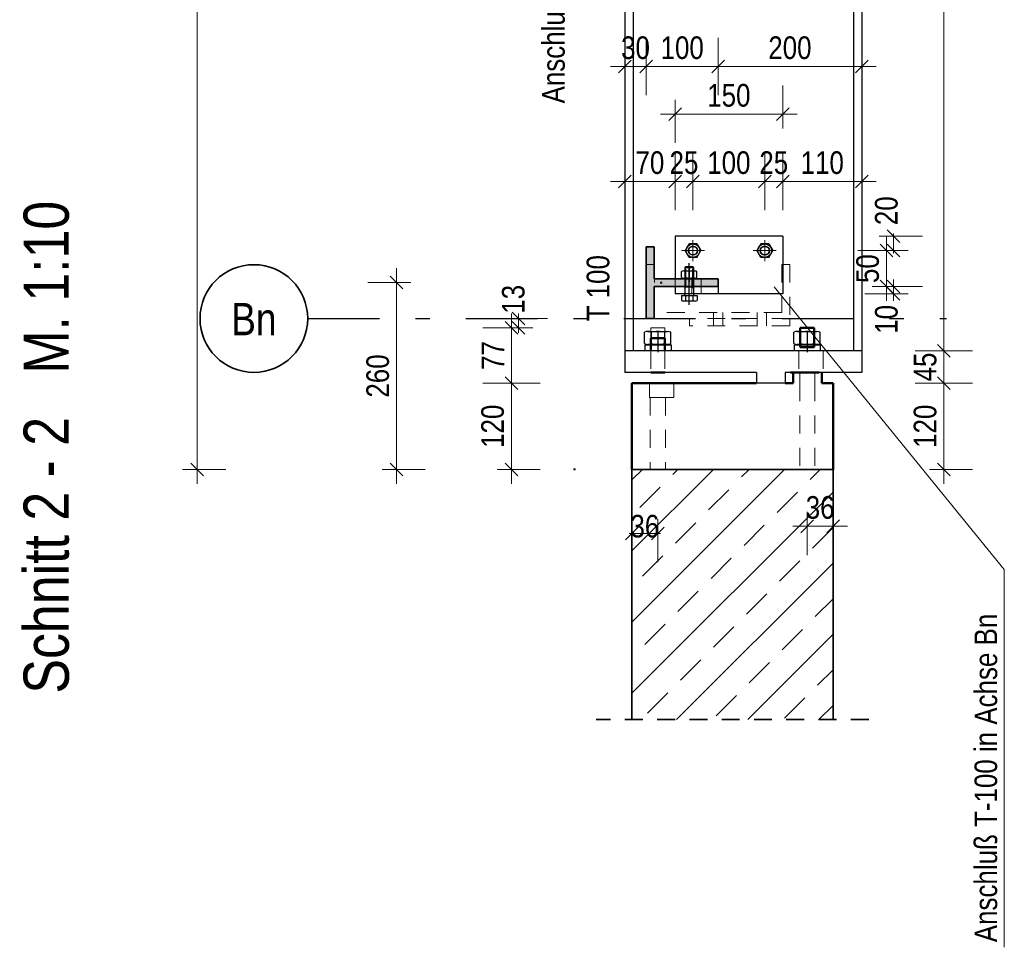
# Model space of a CAD drawing. Header units: millimetres. Extents: x 0 to 91, y -53.4 to 42.
# Tile 86 of 180: x 74.7 to 81.6, y -27 to -20.5. Entities that reach past the tile are written whole.
import ezdxf
from ezdxf.enums import TextEntityAlignment as Align

# ---------------------------------------------------------------- set-up
doc = ezdxf.new("R2010")
doc.units = ezdxf.units.MM
for name, pattern in [('DASHDOT', [1, 0.5, -0.25, 0, -0.25]), ('DASHDOTX2', [2, 1, -0.5, 0, -0.5]), ('HIDDEN', [0.375, 0.25, -0.125])]:
    doc.linetypes.add(name, pattern=pattern)
doc.styles.add('Arial Narrow', font='ARIALN.TTF')
doc.dimstyles.new('Arch_Strakon_dimstyle', dxfattribs={"dimtxt": 1, "dimasz": 1, "dimexe": 1.25, "dimexo": 0.0625, "dimgap": 1, "dimtad": 0, "dimdec": 5, "dimzin": 12, "dimdsep": 46, "dimtxsty": 'Arial Narrow', "dimblk": 'Arrowhead_Tick', "dimsah": 1, "dimcen": 0, "dimse1": 1, "dimse2": 1, "dimclrd": 6, "dimclrt": 2, "dimazin": 0, "dimtfac": 1, "dimtdec": 4, "dimtmove": 0, "dimatfit": 3, "dimldrblk": 'NONE', "dimfxl": 1, "dimtvp": 1, "dimtolj": 1, "dimtzin": 0, "dimlwd": 13, "dimarcsym": 2})

# ---------------------------------------------------------------- blocks, each defined once
blk = doc.blocks.new('Arrowhead_Tick')
at = {"color": 0, "linetype": 'Continuous', "lineweight": -2}
for p, q in [((0, 20), (0, -10)), ((-1, 0), (0, 0)), ((10, 0), (0, 0))]:
    blk.add_line(p, q, dxfattribs=at)
at = {"color": 2, "linetype": 'Continuous', "lineweight": 35}
blk.add_line((4.42, 4.42), (-4.42, -4.42), dxfattribs=at)
blk = doc.blocks.new('*D496')
at = {"color": 6, "linetype": 'Continuous', "lineweight": 13}
blk.add_line((78.1604, -23.0249), (78.1604, -22.6599), dxfattribs=at)
at = {"layer": 'Defpoints', "color": 0}
for p in [(78.1604, -22.6499), (79.1309, -22.6499), (78.9992, -23.0349)]:
    blk.add_point(p, dxfattribs=at)
at = {"color": 6, "lineweight": 13, "xscale": 0.01, "yscale": 0.01, "zscale": 0.01}
for p, rotation in [((78.1604, -22.6499), 90), ((78.1604, -23.0349), 270)]:
    blk.add_blockref('Arrowhead_Tick', p, dxfattribs=dict(at, rotation=rotation))
at = {"color": 2, "lineweight": 35, "insert": (78.0316, -22.8424), "char_height": 0.1575, "attachment_point": 5, "rotation": 90, "style": 'Arial Narrow'}
blk.add_mtext('\\A1;77', dxfattribs=at)
blk = doc.blocks.new('_None')
blk = doc.blocks.new('*D497')
at = {"color": 6, "linetype": 'Continuous', "lineweight": 13}
blk.add_line((78.1604, -23.6249), (78.1604, -23.0449), dxfattribs=at)
at = {"layer": 'Defpoints', "color": 0}
for p in [(78.1604, -23.0349), (78.9992, -23.0349), (78.9992, -23.6349)]:
    blk.add_point(p, dxfattribs=at)
at = {"color": 6, "lineweight": 13, "xscale": 0.01, "yscale": 0.01, "zscale": 0.01}
for p, rotation in [((78.1604, -23.0349), 90), ((78.1604, -23.6349), 270)]:
    blk.add_blockref('Arrowhead_Tick', p, dxfattribs=dict(at, rotation=rotation))
at = {"color": 2, "lineweight": 35, "insert": (78.03, -23.3349), "char_height": 0.1575, "attachment_point": 5, "rotation": 90, "style": 'Arial Narrow'}
blk.add_mtext('\\A1;120', dxfattribs=at)
blk = doc.blocks.new('*D498')
at = {"color": 6, "linetype": 'Continuous', "lineweight": 13}
blk.add_line((77.3604, -23.6249), (77.3604, -22.3449), dxfattribs=at)
at = {"layer": 'Defpoints', "color": 0}
for p in [(77.3604, -22.3349), (79.2027, -22.3349), (78.9992, -23.6349)]:
    blk.add_point(p, dxfattribs=at)
at = {"color": 6, "lineweight": 13, "xscale": 0.01, "yscale": 0.01, "zscale": 0.01}
for p, rotation in [((77.3604, -22.3349), 90), ((77.3604, -23.6349), 270)]:
    blk.add_blockref('Arrowhead_Tick', p, dxfattribs=dict(at, rotation=rotation))
at = {"color": 2, "lineweight": 35, "insert": (77.23, -22.9849), "char_height": 0.1575, "attachment_point": 5, "rotation": 90, "style": 'Arial Narrow'}
blk.add_mtext('\\A1;260', dxfattribs=at)
blk = doc.blocks.new('*D499')
at = {"color": 6, "linetype": 'Continuous', "lineweight": 13}
for p, q in [((78.2104, -22.5749), (78.2104, -22.5649)), ((78.2104, -22.6499), (78.2104, -22.5849)), ((78.2104, -22.6599), (78.2104, -22.6699))]:
    blk.add_line(p, q, dxfattribs=at)
at = {"layer": 'Defpoints', "color": 0}
for p in [(78.2104, -22.5849), (79.0992, -22.5849), (79.1309, -22.6499)]:
    blk.add_point(p, dxfattribs=at)
at = {"color": 6, "lineweight": 13, "xscale": 0.01, "yscale": 0.01, "zscale": 0.01}
for p, rotation in [((78.2104, -22.6499), 90), ((78.2104, -22.5849), 270)]:
    blk.add_blockref('Arrowhead_Tick', p, dxfattribs=dict(at, rotation=rotation))
at = {"color": 2, "lineweight": 35, "insert": (78.1738, -22.4508), "char_height": 0.1575, "attachment_point": 5, "rotation": 90, "style": 'Arial Narrow'}
blk.add_mtext('\\A1;13', dxfattribs=at)
blk = doc.blocks.new('*D508')
at = {"color": 6, "linetype": 'Continuous', "lineweight": 13}
blk.add_line((80.23, -24.0313), (80.3892, -24.0313), dxfattribs=at)
at = {"layer": 'Defpoints', "color": 0}
for p in [(80.22, -22.6499), (80.3992, -23.0349), (80.3992, -24.0313)]:
    blk.add_point(p, dxfattribs=at)
at = {"color": 6, "lineweight": 13, "xscale": 0.01, "yscale": 0.01, "zscale": 0.01}
for p, rotation in [((80.3992, -24.0313), 359.9999999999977), ((80.22, -24.0313), 179.9999999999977)]:
    blk.add_blockref('Arrowhead_Tick', p, dxfattribs=dict(at, rotation=rotation))
at = {"color": 2, "lineweight": 35, "insert": (80.3096, -23.9009), "char_height": 0.1575, "attachment_point": 5, "style": 'Arial Narrow'}
blk.add_mtext('\\A1;36', dxfattribs=at)
blk = doc.blocks.new('*D509')
at = {"color": 6, "linetype": 'Continuous', "lineweight": 13}
for p, q in [((78.9892, -24.0813), (78.9792, -24.0813)), ((78.9992, -24.0813), (79.1787, -24.0813)), ((79.1887, -24.0813), (79.1987, -24.0813))]:
    blk.add_line(p, q, dxfattribs=at)
at = {"layer": 'Defpoints', "color": 0}
for p in [(79.1787, -22.6795), (78.9992, -23.0349), (79.1787, -24.0813)]:
    blk.add_point(p, dxfattribs=at)
at = {"color": 6, "lineweight": 13, "xscale": 0.01, "yscale": 0.01, "zscale": 0.01}
for p, rotation in [((78.9992, -24.0813), 2.267991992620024e-12), ((79.1787, -24.0813), 180.0000000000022)]:
    blk.add_blockref('Arrowhead_Tick', p, dxfattribs=dict(at, rotation=rotation))
at = {"color": 2, "lineweight": 35, "insert": (79.089, -24.0313), "char_height": 0.1575, "attachment_point": 5, "style": 'Arial Narrow'}
blk.add_mtext('\\A1;36', dxfattribs=at)
blk = doc.blocks.new('*D510')
at = {"color": 6, "linetype": 'Continuous', "lineweight": 13}
blk.add_line((78.9592, -21.6313), (79.2892, -21.6313), dxfattribs=at)
at = {"layer": 'Defpoints', "color": 0}
for p in [(79.2992, -21.6313), (79.2992, -22.0124), (78.9492, -22.8099)]:
    blk.add_point(p, dxfattribs=at)
at = {"color": 6, "lineweight": 13, "xscale": 0.01, "yscale": 0.01, "zscale": 0.01}
blk.add_blockref('Arrowhead_Tick', (79.2992, -21.6313), dxfattribs=at)
at = {"color": 6, "lineweight": 13, "xscale": 0.01, "yscale": 0.01, "zscale": 0.01, "rotation": 180.0000000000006}
blk.add_blockref('Arrowhead_Tick', (78.9492, -21.6313), dxfattribs=at)
at = {"color": 2, "lineweight": 35, "insert": (79.1242, -21.5009), "char_height": 0.1575, "attachment_point": 5, "style": 'Arial Narrow'}
blk.add_mtext('\\A1;70', dxfattribs=at)
blk = doc.blocks.new('*D511')
at = {"color": 6, "linetype": 'Continuous', "lineweight": 13}
blk.add_line((79.3092, -21.6313), (79.4142, -21.6313), dxfattribs=at)
at = {"layer": 'Defpoints', "color": 0}
for p in [(79.4242, -21.6313), (79.2992, -22.0124), (79.4242, -22.1124)]:
    blk.add_point(p, dxfattribs=at)
at = {"color": 6, "lineweight": 13, "xscale": 0.01, "yscale": 0.01, "zscale": 0.01}
for p, rotation in [((79.4242, -21.6313), 3.256887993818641e-12), ((79.2992, -21.6313), 180.0000000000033)]:
    blk.add_blockref('Arrowhead_Tick', p, dxfattribs=dict(at, rotation=rotation))
at = {"color": 2, "lineweight": 35, "insert": (79.3617, -21.5009), "char_height": 0.1575, "attachment_point": 5, "style": 'Arial Narrow'}
blk.add_mtext('\\A1;25', dxfattribs=at)
blk = doc.blocks.new('*D512')
at = {"color": 6, "linetype": 'Continuous', "lineweight": 13}
blk.add_line((79.4342, -21.6313), (79.9142, -21.6313), dxfattribs=at)
at = {"layer": 'Defpoints', "color": 0}
for p in [(79.9242, -21.6313), (79.4242, -22.1124), (79.9242, -22.1124)]:
    blk.add_point(p, dxfattribs=at)
at = {"color": 6, "lineweight": 13, "xscale": 0.01, "yscale": 0.01, "zscale": 0.01}
blk.add_blockref('Arrowhead_Tick', (79.9242, -21.6313), dxfattribs=at)
at = {"color": 6, "lineweight": 13, "xscale": 0.01, "yscale": 0.01, "zscale": 0.01, "rotation": 180}
blk.add_blockref('Arrowhead_Tick', (79.4242, -21.6313), dxfattribs=at)
at = {"color": 2, "lineweight": 35, "insert": (79.6742, -21.5009), "char_height": 0.1575, "attachment_point": 5, "style": 'Arial Narrow'}
blk.add_mtext('\\A1;100', dxfattribs=at)
blk = doc.blocks.new('*D513')
at = {"color": 6, "linetype": 'Continuous', "lineweight": 13}
blk.add_line((79.9342, -21.6313), (80.0392, -21.6313), dxfattribs=at)
at = {"layer": 'Defpoints', "color": 0}
for p in [(80.0492, -21.6313), (80.0492, -22.0124), (79.9242, -22.1124)]:
    blk.add_point(p, dxfattribs=at)
at = {"color": 6, "lineweight": 13, "xscale": 0.01, "yscale": 0.01, "zscale": 0.01}
for p, rotation in [((80.0492, -21.6313), 359.9999999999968), ((79.9242, -21.6313), 179.9999999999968)]:
    blk.add_blockref('Arrowhead_Tick', p, dxfattribs=dict(at, rotation=rotation))
at = {"color": 2, "lineweight": 35, "insert": (79.9867, -21.5009), "char_height": 0.1575, "attachment_point": 5, "style": 'Arial Narrow'}
blk.add_mtext('\\A1;25', dxfattribs=at)
blk = doc.blocks.new('*D514')
at = {"color": 6, "linetype": 'Continuous', "lineweight": 13}
blk.add_line((80.0592, -21.6313), (80.5892, -21.6313), dxfattribs=at)
at = {"layer": 'Defpoints', "color": 0}
for p in [(80.5992, -21.6313), (80.0492, -22.0124), (80.5992, -22.8099)]:
    blk.add_point(p, dxfattribs=at)
at = {"color": 6, "lineweight": 13, "xscale": 0.01, "yscale": 0.01, "zscale": 0.01}
blk.add_blockref('Arrowhead_Tick', (80.5992, -21.6313), dxfattribs=at)
at = {"color": 6, "lineweight": 13, "xscale": 0.01, "yscale": 0.01, "zscale": 0.01, "rotation": 180}
blk.add_blockref('Arrowhead_Tick', (80.0492, -21.6313), dxfattribs=at)
at = {"color": 2, "lineweight": 35, "insert": (80.3242, -21.5009), "char_height": 0.1575, "attachment_point": 5, "style": 'Arial Narrow'}
blk.add_mtext('\\A1;110', dxfattribs=at)
blk = doc.blocks.new('*D515')
at = {"color": 6, "linetype": 'Continuous', "lineweight": 13}
blk.add_line((78.9592, -20.8313), (79.0892, -20.8313), dxfattribs=at)
at = {"layer": 'Defpoints', "color": 0}
for p in [(79.0992, -20.8313), (79.0992, -22.0849), (78.9492, -22.8099)]:
    blk.add_point(p, dxfattribs=at)
at = {"color": 6, "lineweight": 13, "xscale": 0.01, "yscale": 0.01, "zscale": 0.01}
blk.add_blockref('Arrowhead_Tick', (79.0992, -20.8313), dxfattribs=at)
at = {"color": 6, "lineweight": 13, "xscale": 0.01, "yscale": 0.01, "zscale": 0.01, "rotation": 180}
blk.add_blockref('Arrowhead_Tick', (78.9492, -20.8313), dxfattribs=at)
at = {"color": 2, "lineweight": 35, "insert": (79.0242, -20.7009), "char_height": 0.1575, "attachment_point": 5, "style": 'Arial Narrow'}
blk.add_mtext('\\A1;30', dxfattribs=at)
blk = doc.blocks.new('*D516')
at = {"color": 6, "linetype": 'Continuous', "lineweight": 13}
blk.add_line((79.1092, -20.8313), (79.5892, -20.8313), dxfattribs=at)
at = {"layer": 'Defpoints', "color": 0}
for p in [(79.5992, -20.8313), (79.0992, -22.0849), (79.5992, -22.3074)]:
    blk.add_point(p, dxfattribs=at)
at = {"color": 6, "lineweight": 13, "xscale": 0.01, "yscale": 0.01, "zscale": 0.01}
for p, rotation in [((79.5992, -20.8313), 359.9999999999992), ((79.0992, -20.8313), 179.9999999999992)]:
    blk.add_blockref('Arrowhead_Tick', p, dxfattribs=dict(at, rotation=rotation))
at = {"color": 2, "lineweight": 35, "insert": (79.3492, -20.7009), "char_height": 0.1575, "attachment_point": 5, "style": 'Arial Narrow'}
blk.add_mtext('\\A1;100', dxfattribs=at)
blk = doc.blocks.new('*D517')
at = {"color": 6, "linetype": 'Continuous', "lineweight": 13}
blk.add_line((79.6092, -20.8313), (80.5892, -20.8313), dxfattribs=at)
at = {"layer": 'Defpoints', "color": 0}
for p in [(80.5992, -20.8313), (79.5992, -22.3074), (80.5992, -22.9599)]:
    blk.add_point(p, dxfattribs=at)
at = {"color": 6, "lineweight": 13, "xscale": 0.01, "yscale": 0.01, "zscale": 0.01}
blk.add_blockref('Arrowhead_Tick', (80.5992, -20.8313), dxfattribs=at)
at = {"color": 6, "lineweight": 13, "xscale": 0.01, "yscale": 0.01, "zscale": 0.01, "rotation": 180.0000000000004}
blk.add_blockref('Arrowhead_Tick', (79.5992, -20.8313), dxfattribs=at)
at = {"color": 2, "lineweight": 35, "insert": (80.0992, -20.7009), "char_height": 0.1575, "attachment_point": 5, "style": 'Arial Narrow'}
blk.add_mtext('\\A1;200', dxfattribs=at)
blk = doc.blocks.new('*D550')
at = {"color": 6, "linetype": 'Continuous', "lineweight": 13}
blk.add_line((79.3092, -21.1628), (80.0392, -21.1628), dxfattribs=at)
at = {"layer": 'Defpoints', "color": 0}
for p in [(80.0492, -21.1628), (79.2992, -22.0124), (80.0492, -22.0124)]:
    blk.add_point(p, dxfattribs=at)
at = {"color": 6, "lineweight": 13, "xscale": 0.01, "yscale": 0.01, "zscale": 0.01}
blk.add_blockref('Arrowhead_Tick', (80.0492, -21.1628), dxfattribs=at)
at = {"color": 6, "lineweight": 13, "xscale": 0.01, "yscale": 0.01, "zscale": 0.01, "rotation": 180}
blk.add_blockref('Arrowhead_Tick', (79.2992, -21.1628), dxfattribs=at)
at = {"color": 2, "lineweight": 35, "insert": (79.6742, -21.0324), "char_height": 0.1575, "attachment_point": 5, "style": 'Arial Narrow'}
blk.add_mtext('\\A1;150', dxfattribs=at)
blk = doc.blocks.new('*D551')
at = {"color": 6, "linetype": 'Continuous', "lineweight": 13}
for p, q in [((80.8213, -22.3524), (80.8213, -22.3424)), ((80.8213, -22.4124), (80.8213, -22.3624)), ((80.8213, -22.4224), (80.8213, -22.4324))]:
    blk.add_line(p, q, dxfattribs=at)
at = {"layer": 'Defpoints', "color": 0}
for p in [(79.5992, -22.3624), (80.0492, -22.4124), (80.8213, -22.3624)]:
    blk.add_point(p, dxfattribs=at)
at = {"color": 6, "lineweight": 13, "xscale": 0.01, "yscale": 0.01, "zscale": 0.01}
for p, rotation in [((80.8213, -22.4124), 90), ((80.8213, -22.3624), 270)]:
    blk.add_blockref('Arrowhead_Tick', p, dxfattribs=dict(at, rotation=rotation))
at = {"color": 2, "lineweight": 35, "insert": (80.7713, -22.5904), "char_height": 0.1575, "attachment_point": 5, "rotation": 90, "style": 'Arial Narrow'}
blk.add_mtext('\\A1;10', dxfattribs=at)
blk = doc.blocks.new('*D552')
at = {"color": 6, "linetype": 'Continuous', "lineweight": 13}
blk.add_line((80.7713, -22.3524), (80.7713, -22.1224), dxfattribs=at)
at = {"layer": 'Defpoints', "color": 0}
for p in [(80.0041, -22.1124), (80.7713, -22.1124), (79.5992, -22.3624)]:
    blk.add_point(p, dxfattribs=at)
at = {"color": 6, "lineweight": 13, "xscale": 0.01, "yscale": 0.01, "zscale": 0.01}
for p, rotation in [((80.7713, -22.1124), 90), ((80.7713, -22.3624), 270)]:
    blk.add_blockref('Arrowhead_Tick', p, dxfattribs=dict(at, rotation=rotation))
at = {"color": 2, "lineweight": 35, "insert": (80.6409, -22.2374), "char_height": 0.1575, "attachment_point": 5, "rotation": 90, "style": 'Arial Narrow'}
blk.add_mtext('\\A1;50', dxfattribs=at)
blk = doc.blocks.new('*D553')
at = {"color": 6, "linetype": 'Continuous', "lineweight": 13}
for p, q in [((80.8213, -22.0024), (80.8213, -21.9924)), ((80.8213, -22.1124), (80.8213, -22.0124)), ((80.8213, -22.1224), (80.8213, -22.1324))]:
    blk.add_line(p, q, dxfattribs=at)
at = {"layer": 'Defpoints', "color": 0}
for p in [(80.0492, -22.0124), (80.8213, -22.0124), (80.0041, -22.1124)]:
    blk.add_point(p, dxfattribs=at)
at = {"color": 6, "lineweight": 13, "xscale": 0.01, "yscale": 0.01, "zscale": 0.01}
for p, rotation in [((80.8213, -22.0124), 270), ((80.8213, -22.1124), 90)]:
    blk.add_blockref('Arrowhead_Tick', p, dxfattribs=dict(at, rotation=rotation))
at = {"color": 2, "lineweight": 35, "insert": (80.7713, -21.8345), "char_height": 0.1575, "attachment_point": 5, "rotation": 90, "style": 'Arial Narrow'}
blk.add_mtext('\\A1;20', dxfattribs=at)
blk = doc.blocks.new('*D601')
at = {"color": 6, "linetype": 'Continuous', "lineweight": 13}
blk.add_line((75.9713, -23.6249), (75.9713, -15.0432), dxfattribs=at)
at = {"layer": 'Defpoints', "color": 0}
for p in [(75.3073, -15.0332), (75.9713, -15.0332), (78.5992, -23.6349)]:
    blk.add_point(p, dxfattribs=at)
at = {"color": 6, "lineweight": 13, "xscale": 0.01, "yscale": 0.01, "zscale": 0.01}
for p, rotation in [((75.9713, -15.0332), 90), ((75.9713, -23.6349), 270)]:
    blk.add_blockref('Arrowhead_Tick', p, dxfattribs=dict(at, rotation=rotation))
at = {"color": 2, "lineweight": 35, "insert": (75.8409, -19.3341), "char_height": 0.1575, "attachment_point": 5, "rotation": 90, "style": 'Arial Narrow'}
blk.add_mtext('\\A1;1720', dxfattribs=at)
blk = doc.blocks.new('*D603')
at = {"color": 6, "linetype": 'Continuous', "lineweight": 13}
blk.add_line((81.1713, -23.6249), (81.1713, -23.0449), dxfattribs=at)
at = {"layer": 'Defpoints', "color": 0}
for p in [(80.3992, -23.0349), (81.1713, -23.0349), (80.3992, -23.6349)]:
    blk.add_point(p, dxfattribs=at)
at = {"color": 6, "lineweight": 13, "xscale": 0.01, "yscale": 0.01, "zscale": 0.01}
for p, rotation in [((81.1713, -23.0349), 90), ((81.1713, -23.6349), 270)]:
    blk.add_blockref('Arrowhead_Tick', p, dxfattribs=dict(at, rotation=rotation))
at = {"color": 2, "lineweight": 35, "insert": (81.0409, -23.3349), "char_height": 0.1575, "attachment_point": 5, "rotation": 90, "style": 'Arial Narrow'}
blk.add_mtext('\\A1;120', dxfattribs=at)
blk = doc.blocks.new('*D604')
at = {"color": 6, "linetype": 'Continuous', "lineweight": 13}
blk.add_line((81.1713, -23.0249), (81.1713, -22.8199), dxfattribs=at)
at = {"layer": 'Defpoints', "color": 0}
for p in [(80.5992, -22.8099), (81.1713, -22.8099), (80.3992, -23.0349)]:
    blk.add_point(p, dxfattribs=at)
at = {"color": 6, "lineweight": 13, "xscale": 0.01, "yscale": 0.01, "zscale": 0.01}
for p, rotation in [((81.1713, -22.8099), 90), ((81.1713, -23.0349), 270)]:
    blk.add_blockref('Arrowhead_Tick', p, dxfattribs=dict(at, rotation=rotation))
at = {"color": 2, "lineweight": 35, "insert": (81.0412, -22.9224), "char_height": 0.1575, "attachment_point": 5, "rotation": 90, "style": 'Arial Narrow'}
blk.add_mtext('\\A1;45', dxfattribs=at)
blk = doc.blocks.new('*D605')
at = {"color": 6, "linetype": 'Continuous', "lineweight": 13}
blk.add_line((81.1713, -22.7999), (81.1713, -15.4682), dxfattribs=at)
at = {"layer": 'Defpoints', "color": 0}
for p in [(80.5992, -15.4582), (81.1713, -15.4582), (80.5992, -22.8099)]:
    blk.add_point(p, dxfattribs=at)
at = {"color": 6, "lineweight": 13, "xscale": 0.01, "yscale": 0.01, "zscale": 0.01}
for p, rotation in [((81.1713, -15.4582), 90), ((81.1713, -22.8099), 270)]:
    blk.add_blockref('Arrowhead_Tick', p, dxfattribs=dict(at, rotation=rotation))
at = {"color": 2, "lineweight": 35, "insert": (81.0409, -19.1341), "char_height": 0.1575, "attachment_point": 5, "rotation": 90, "style": 'Arial Narrow'}
blk.add_mtext('\\A1;1470', dxfattribs=at)

msp = doc.modelspace()

# ---------------------------------------------------------------- hatches: boundary and pattern name
at = {"lineweight": 13, "true_color": 0x4682b4}
msp.add_hatch(color=145, dxfattribs=at).paths.add_polyline_path([(79.5992168, -22.3624387), (79.5992168, -22.3074387), (79.1542168, -22.3074387), (79.1542168, -22.0849387), (79.0992168, -22.0849387), (79.0992168, -22.5849387), (79.1542168, -22.5849387), (79.1542168, -22.3624387)])
at = {"lineweight": 13}
h = msp.add_hatch(dxfattribs=at)
h.set_pattern_fill('bB', color=6, scale=0.01, angle=45, style=0, pattern_type=2)
h.set_pattern_definition([(45, (0, 0), (-0.2474874, 0.2474874), [0.2, -0.125]), (45, (-0.12374, 0.12374), (-0.2474874, 0.2474874), [])])
h.paths.add_polyline_path([(80.3992168, -25.3769234), (80.3992168, -23.6349387), (78.9992168, -23.6349387), (78.9992168, -25.3769234)])

# ---------------------------------------------------------------- linework, layer by layer
at = {"color": 3, "linetype": 'Continuous', "lineweight": 25}
for p, q in [((78.9492168, -15.4581881), (78.9492168, -22.8099387)), ((79.0067168, -15.4581881), (79.0067168, -22.8099387)), ((80.5417168, -15.4581881), (80.5417168, -22.8099387)), ((80.5992168, -15.4581881), (80.5992168, -22.8099387)), ((79.2992168, -22.0124387), (79.2992168, -22.3074387)), ((80.0492168, -22.0124387), (79.2992168, -22.0124387)), ((79.3967926, -22.0649387), (79.3693685, -22.1124387)), ((79.4516409, -22.0649387), (79.3967926, -22.0649387)), ((79.4516409, -22.0649387), (79.479065, -22.1124387)), ((79.8967926, -22.0649387), (79.8693685, -22.1124387)), ((79.9516409, -22.0649387), (79.8967926, -22.0649387)), ((79.9516409, -22.0649387), (79.979065, -22.1124387)), ((80.0492168, -22.0124387), (80.0492168, -22.4124387)), ((79.3967926, -22.1599387), (79.3693685, -22.1124387)), ((79.4516409, -22.1599387), (79.479065, -22.1124387)), ((79.8967926, -22.1599387), (79.8693685, -22.1124387)), ((79.9516409, -22.1599387), (79.979065, -22.1124387)), ((79.4516409, -22.1599387), (79.3967926, -22.1599387)), ((79.9516409, -22.1599387), (79.8967926, -22.1599387)), ((79.2992168, -22.3624387), (79.2992168, -22.4124387)), ((79.5992168, -22.4124387), (79.2992168, -22.4124387)), ((79.5992168, -22.3624387), (79.5992168, -22.4124387)), ((80.0492168, -22.4124387), (79.5992168, -22.4124387)), ((79.0863496, -22.7583203), (79.0863496, -22.6806987)), ((79.1094437, -22.6745095), (79.1787196, -22.6745095)), ((79.1327885, -22.6807116), (79.1327885, -22.7583074)), ((79.1787196, -22.6745095), (79.246786, -22.6745095)), ((79.2248425, -22.6807611), (79.2248425, -22.758258)), ((79.26988, -22.7583203), (79.26988, -22.6806987)), ((80.1266097, -22.7583203), (80.1266097, -22.6806987)), ((80.1497037, -22.6745095), (80.2189796, -22.6745095)), ((80.1730485, -22.6807116), (80.1730485, -22.7583074)), ((80.2189796, -22.6745095), (80.287046, -22.6745095)), ((80.2651026, -22.6807611), (80.2651026, -22.758258)), ((80.3101401, -22.7583203), (80.3101401, -22.6806987)), ((78.9492168, -22.8099387), (78.9492168, -22.9599387)), ((80.5992168, -22.8099387), (78.9492168, -22.8099387)), ((79.0911288, -22.8090135), (79.0911288, -22.7690135)), ((79.0911288, -22.7690135), (79.2713235, -22.7690135)), ((79.2713235, -22.8090135), (79.0911288, -22.8090135)), ((79.1094437, -22.7645095), (79.1787196, -22.7645095)), ((79.1787196, -22.7645095), (79.246786, -22.7645095)), ((79.2713235, -22.7690135), (79.2713235, -22.8090135)), ((80.1313889, -22.8090135), (80.1313889, -22.7690135)), ((80.1313889, -22.7690135), (80.3106387, -22.7690135)), ((80.3106387, -22.8090135), (80.1313889, -22.8090135)), ((80.1497037, -22.7645095), (80.2189796, -22.7645095)), ((80.2189796, -22.7645095), (80.287046, -22.7645095)), ((80.3106387, -22.7690135), (80.3106387, -22.8090135)), ((80.5992168, -22.8099387), (80.5992168, -22.9599387)), ((79.8662202, -22.9599387), (78.9492168, -22.9599387)), ((79.8667168, -22.9599387), (79.8667168, -23.0349387)), ((80.0662202, -22.9599387), (80.0662202, -23.0349387)), ((80.5992168, -22.9599387), (80.0662202, -22.9599387)), ((80.0662202, -23.0349387), (79.8662202, -23.0349387))]:
    msp.add_line(p, q, dxfattribs=at)
at = {"color": 5, "linetype": 'DASHDOT', "lineweight": 18, "ltscale": 0.5}
for p, q in [((79.4242168, -22.1849387), (79.4242168, -22.0399387)), ((79.9242168, -22.1849387), (79.9242168, -22.0399387)), ((79.3443685, -22.1124387), (79.504065, -22.1124387)), ((79.8443685, -22.1124387), (80.004065, -22.1124387))]:
    msp.add_line(p, q, dxfattribs=at)
at = {"color": 2, "linetype": 'Continuous', "lineweight": 35}
for p, q in [((79.0992168, -22.0849387), (79.0992168, -22.5849387)), ((79.1542168, -22.0849387), (79.0992168, -22.0849387)), ((79.1542168, -22.0849387), (79.1542168, -22.3074387)), ((79.5992168, -22.3074387), (79.1542168, -22.3074387)), ((79.5992168, -22.3074387), (79.5992168, -22.3624387)), ((79.1542168, -22.3624387), (79.1542168, -22.5849387)), ((79.5992168, -22.3624387), (79.1542168, -22.3624387)), ((79.1542168, -22.5849387), (79.0992168, -22.5849387)), ((80.3992168, -23.6349387), (78.9991808, -23.6349387)), ((78.9992168, -23.6349387), (78.9992168, -25.3769234)), ((80.3992168, -23.6349387), (80.3992168, -25.3769234))]:
    msp.add_line(p, q, dxfattribs=at)
at = {"color": 6, "linetype": 'HIDDEN', "lineweight": 13, "ltscale": 0.5}
for p, q in [((79.1567168, -22.2099387), (79.0992168, -22.2099387)), ((79.1567168, -22.2099387), (79.1567168, -22.5424387)), ((80.0417168, -22.2099387), (80.0417168, -22.5424387)), ((80.0992168, -22.2099387), (80.0417168, -22.2099387)), ((80.0992168, -22.2099387), (80.0992168, -22.5849387)), ((79.2992168, -22.3074387), (79.2992168, -22.3624387)), ((79.4167795, -22.3074387), (79.4167795, -22.3624387)), ((79.4817795, -22.3074387), (79.4817795, -22.3624387)), ((79.4167795, -22.3624387), (79.4167795, -22.4124387)), ((79.4817795, -22.3624387), (79.4817795, -22.4124387)), ((80.0417168, -22.5424387), (79.1567168, -22.5424387)), ((79.5667168, -22.5424387), (79.5667168, -22.5849387)), ((79.6317168, -22.5424387), (79.6317168, -22.5849387)), ((79.8702109, -22.5424387), (79.8702109, -22.5849387)), ((79.9352109, -22.5424387), (79.9352109, -22.5849387)), ((79.3992168, -22.5849387), (79.1542168, -22.5849387)), ((79.3992168, -22.5849387), (79.3992168, -22.6349387)), ((80.0992168, -22.5849387), (79.3992168, -22.5849387)), ((79.5667168, -22.5849387), (79.5667168, -22.6349387)), ((79.6317168, -22.5849387), (79.6317168, -22.6349387)), ((79.8702109, -22.5849387), (79.8702109, -22.6349387)), ((79.9352109, -22.5849387), (79.9352109, -22.6349387)), ((80.0992168, -22.5849387), (80.0992168, -22.6349387)), ((79.1308563, -22.6499387), (79.1308563, -22.7210549)), ((79.1345369, -22.6499387), (79.1308563, -22.6499387)), ((79.1450181, -22.6499387), (79.1345369, -22.6499387)), ((79.1607044, -22.6499387), (79.1450181, -22.6499387)), ((79.1792077, -22.6499387), (79.1607044, -22.6499387)), ((79.197711, -22.6499387), (79.1792077, -22.6499387)), ((79.2133973, -22.6499387), (79.197711, -22.6499387)), ((79.2238785, -22.6499387), (79.2133973, -22.6499387)), ((79.2275591, -22.6499387), (79.2238785, -22.6499387)), ((79.2275591, -22.6499387), (79.2275591, -22.7210549)), ((80.0992168, -22.6349387), (79.3992168, -22.6349387)), ((79.1308563, -22.8099387), (79.1308563, -22.9599387)), ((79.2275591, -22.8099387), (79.2275591, -22.9599373)), ((80.1612059, -22.8099387), (80.1612059, -22.9599387)), ((80.3313736, -22.8099387), (80.3313736, -22.9599387)), ((80.1674633, -22.9599387), (80.1674643, -23.0349387)), ((80.2724633, -22.9599387), (80.2724643, -23.0349387)), ((79.1204503, -23.0349387), (79.1204503, -23.13494)), ((79.290618, -23.0349387), (79.290618, -23.13494)), ((80.1674643, -23.0349387), (80.1674724, -23.6349387)), ((80.2724643, -23.0349387), (80.2724723, -23.6349387)), ((79.1250176, -23.13494), (79.1204503, -23.13494)), ((79.1380239, -23.13494), (79.1250176, -23.13494)), ((79.1272056, -23.13494), (79.1272123, -23.6349387)), ((79.1574893, -23.13494), (79.1380239, -23.13494)), ((79.1804503, -23.13494), (79.1574893, -23.13494)), ((79.230618, -23.13494), (79.1804503, -23.13494)), ((79.2535791, -23.13494), (79.230618, -23.13494)), ((79.2322056, -23.13494), (79.2322123, -23.6349387)), ((79.2730445, -23.13494), (79.2535791, -23.13494)), ((79.2860508, -23.13494), (79.2730445, -23.13494)), ((79.290618, -23.13494), (79.2860508, -23.13494))]:
    msp.add_line(p, q, dxfattribs=at)
at = {"color": 3, "linetype": 'DASHDOT', "lineweight": 25, "ltscale": 0.5}
for p, q in [((79.3985984, -22.4234777), (79.3985984, -22.1984777)), ((79.3985984, -22.2286101), (79.3985984, -22.3286101)), ((79.3985984, -22.4884777), (79.3985984, -22.4234777)), ((79.1787196, -22.6795095), (79.1787196, -22.8195095)), ((80.2189796, -22.6795095), (80.2189796, -22.8195095))]:
    msp.add_line(p, q, dxfattribs=at)
at = {"color": 11, "linetype": 'Continuous', "lineweight": 25}
for p, q in [((79.3437562, -22.2999353), (79.3437562, -22.257285)), ((79.3574683, -22.2536101), (79.3985984, -22.2536101)), ((79.3685984, -22.2291627), (79.3742834, -22.2234777)), ((79.3685984, -22.2291627), (79.3685984, -22.4184777)), ((79.3685984, -22.2291627), (79.4285984, -22.2291627)), ((79.3714162, -22.2572985), (79.3714162, -22.2999217)), ((79.3742834, -22.2234777), (79.4229134, -22.2234777)), ((79.3985984, -22.2536101), (79.4384814, -22.2536101)), ((79.4285984, -22.2291627), (79.4229134, -22.2234777)), ((79.4259769, -22.2573491), (79.4259769, -22.2998712)), ((79.4285984, -22.2291627), (79.4285984, -22.4184777)), ((79.4521935, -22.2999353), (79.4521935, -22.257285)), ((79.3574683, -22.3036101), (79.3985984, -22.3036101)), ((79.3985984, -22.3036101), (79.4384814, -22.3036101)), ((79.3685984, -22.3634777), (79.4285984, -22.3634777)), ((79.3437501, -22.4234777), (79.4534467, -22.4234777)), ((79.3437501, -22.4234777), (79.3437501, -22.4597789)), ((79.4397346, -22.4634777), (79.3574622, -22.4634777)), ((79.3635984, -22.4234777), (79.4335984, -22.4234777)), ((79.3711743, -22.4234777), (79.3711743, -22.4597789)), ((79.4260225, -22.4598029), (79.4260225, -22.4234777)), ((79.4534467, -22.4234777), (79.4534467, -22.4598029))]:
    msp.add_line(p, q, dxfattribs=at)
at = {"color": 3, "linetype": 'HIDDEN', "lineweight": 25, "ltscale": 0.5}
for p, q in [((79.3742834, -22.3634777), (79.3742834, -22.2234777)), ((79.4229134, -22.3634777), (79.4229134, -22.2234777)), ((79.3685984, -22.3748477), (79.3742834, -22.3634777)), ((79.4285984, -22.3748477), (79.4229134, -22.3634777))]:
    msp.add_line(p, q, dxfattribs=at)
at = {"color": 5, "linetype": 'Continuous', "lineweight": 18}
for p, q in [((81.5917616, -24.3312629), (79.9906046, -22.3633688)), ((81.5917616, -26.9615817), (81.5917616, -24.3312629))]:
    msp.add_line(p, q, dxfattribs=at)
at = {"color": 3, "linetype": 'DASHDOTX2', "lineweight": 25, "ltscale": 0.5}
msp.add_line((76.7421175, -22.5849966), (81.189356, -22.5849966), dxfattribs=at)
at = {"color": 4, "linetype": 'Continuous', "lineweight": 50}
for p, q in [((80.1716119, -22.6499387), (80.1716119, -22.7849387)), ((80.1752924, -22.6499387), (80.1716119, -22.6499387)), ((80.1857737, -22.6499387), (80.1752924, -22.6499387)), ((80.20146, -22.6499387), (80.1857737, -22.6499387)), ((80.2199633, -22.6499387), (80.20146, -22.6499387)), ((80.2384666, -22.6499387), (80.2199633, -22.6499387)), ((80.2541529, -22.6499387), (80.2384666, -22.6499387)), ((80.2646341, -22.6499387), (80.2541529, -22.6499387)), ((80.2683147, -22.6499387), (80.2646341, -22.6499387)), ((80.2683147, -22.6499387), (80.2683147, -22.7849387)), ((79.1308563, -22.7210549), (79.1308563, -22.8099387)), ((79.1345369, -22.7210549), (79.1308563, -22.7210549)), ((79.1450181, -22.7210549), (79.1345369, -22.7210549)), ((79.1607044, -22.7210549), (79.1450181, -22.7210549)), ((79.1792077, -22.7210549), (79.1607044, -22.7210549)), ((79.197711, -22.7210549), (79.1792077, -22.7210549)), ((79.2133973, -22.7210549), (79.197711, -22.7210549)), ((79.2238785, -22.7210549), (79.2133973, -22.7210549)), ((79.2275591, -22.7210549), (79.2238785, -22.7210549)), ((79.2275591, -22.7210549), (79.2275591, -22.8099387)), ((80.1752924, -22.7849387), (80.1716119, -22.7849387)), ((80.1857737, -22.7849387), (80.1752924, -22.7849387)), ((80.20146, -22.7849387), (80.1857737, -22.7849387)), ((80.2199633, -22.7849387), (80.20146, -22.7849387)), ((80.2384666, -22.7849387), (80.2199633, -22.7849387)), ((80.2541529, -22.7849387), (80.2384666, -22.7849387)), ((80.2646341, -22.7849387), (80.2541529, -22.7849387)), ((80.2683147, -22.7849387), (80.2646341, -22.7849387)), ((79.1345369, -22.9599409), (79.1308563, -22.9599409)), ((79.1450181, -22.9599407), (79.1345369, -22.9599409)), ((79.1607044, -22.9599405), (79.1450181, -22.9599407)), ((79.1792077, -22.9599403), (79.1607044, -22.9599405)), ((79.197711, -22.95994), (79.1792077, -22.9599403)), ((79.2133973, -22.9599398), (79.197711, -22.95994)), ((79.2238785, -22.9599397), (79.2133973, -22.9599398)), ((79.2275591, -22.9599396), (79.2238785, -22.9599397)), ((80.1037202, -22.9599387), (80.3037202, -22.9599387)), ((80.1212202, -22.9599387), (80.1212202, -23.0349387)), ((80.3212202, -22.9599387), (80.3212202, -23.0349387)), ((78.9992168, -23.0349387), (78.9992168, -23.6349387)), ((79.8662202, -23.0349387), (78.9992168, -23.0349387)), ((80.1212202, -23.0349387), (80.0662202, -23.0349387)), ((80.3992168, -23.0349387), (80.3212202, -23.0349387)), ((80.3992168, -23.0349387), (80.3992168, -23.6349387))]:
    msp.add_line(p, q, dxfattribs=at)
at = {"color": 2, "linetype": 'HIDDEN', "lineweight": 35, "ltscale": 0.5}
msp.add_line((80.6491808, -25.3769234), (78.7491808, -25.3769234), dxfattribs=at)
at = {"color": 3, "linetype": 'Continuous', "lineweight": 25}
for centre, radius in [((79.4242168, -22.1124387), 0.0475), ((79.9242168, -22.1124387), 0.0475), ((79.4242168, -22.1124387), 0.0325), ((79.4242168, -22.1124387), 0.03), ((79.9242168, -22.1124387), 0.0325), ((79.9242168, -22.1124387), 0.03)]:
    msp.add_circle(centre, radius, dxfattribs=at)
at = {"color": 2, "linetype": 'Continuous', "lineweight": 35}
msp.add_circle((76.3671175, -22.5849966), 0.375, dxfattribs=at)
at = {"color": 9, "linetype": 'Continuous', "lineweight": 0}
for centre in [(79.2027109, -22.3349387), (78.5991808, -23.6349387)]:
    msp.add_circle(centre, 0.00555, dxfattribs=at)
at = {"color": 11, "linetype": 'Continuous', "lineweight": 25}
for centre, radius, start, end in [((79.3574683, -22.2814188), 0.0278627, 59.96069517, 119.98651631), ((79.3985984, -22.3633067), 0.1094377, 75.51216846, 104.38171478), ((79.43947, -22.2810343), 0.0269429, 61.82007351, 120.05310267), ((79.3574683, -22.2758015), 0.0278627, 240.01350169, 300.03930483), ((79.3985984, -22.1939136), 0.1094377, 255.61828522, 284.48783154), ((79.43947, -22.276186), 0.0269429, 239.94689733, 298.17992649), ((79.3574622, -22.4360535), 0.0274028, 239.9742648, 300.0257352), ((79.3635984, -22.4184777), 0.005, 270, 0), ((79.3985984, -22.357519), 0.1058734, 254.98763156, 285.00901447), ((79.4397346, -22.4360535), 0.0274235, 239.99926816, 300.00072778), ((79.4335984, -22.4184777), 0.005, 180, 270.00001927)]:
    msp.add_arc(centre, radius, start, end, dxfattribs=at)
at = {"color": 3, "linetype": 'Continuous', "lineweight": 25}
for centre, radius, start, end in [((79.1094437, -22.721082), 0.0466342, 59.96069517, 119.98651631), ((79.1787196, -22.8592616), 0.1843631, 75.51216846, 104.42626995), ((79.2477383, -22.7206975), 0.0457183, 61.03294119, 120.05310267), ((80.1497037, -22.721082), 0.0466342, 59.96069517, 119.98651631), ((80.2189796, -22.8592616), 0.1843631, 75.51216846, 104.42626995), ((80.2879984, -22.7206975), 0.0457183, 61.03294119, 120.05310267), ((79.1094437, -22.717937), 0.0466342, 240.01350169, 300.03930483), ((79.1787196, -22.5797574), 0.1843631, 255.57373005, 284.48783154), ((79.2477383, -22.7183215), 0.0457183, 239.94689733, 298.96705881), ((80.1497037, -22.717937), 0.0466342, 240.01350169, 300.03930483), ((80.2189796, -22.5797574), 0.1843631, 255.57373005, 284.48783154), ((80.2879984, -22.7183215), 0.0457183, 239.94689733, 298.96705881)]:
    msp.add_arc(centre, radius, start, end, dxfattribs=at)

# ---------------------------------------------------------------- texts
at = {"color": 2, "lineweight": 35, "style": 'Arial Narrow'}
for s, p in [('Anschluß mittlere T-Profile s. Schnitt 7-7', (78.5313005, -21.0876572)), ('T 100', (78.8417725, -22.6048051)), ('Anschluß T-100 in Achse Bn', (81.541847, -26.9262317))]:
    msp.add_text(s, height=0.1575, rotation=90, dxfattribs=at).set_placement(p)
at = {"color": 1, "lineweight": 70, "style": 'Arial Narrow'}
msp.add_text('Schnitt 2 - 2   M. 1:10', height=0.315, rotation=90, dxfattribs=at).set_placement((75.0787529, -25.1956046))
at = {"color": 4, "lineweight": 50, "style": 'Arial Narrow'}
msp.add_text('Bn', height=0.225, dxfattribs=at).set_placement((76.3671175, -22.5891338), align=Align.MIDDLE_CENTER)

# ---------------------------------------------------------------- dimensions: what is measured, and where the dimension line sits
at = {"lineweight": 35}
for base, p1, p2, angle, text, override, picture, middle in [((75.9712748, -15.0331881), (78.5991808, -23.6349387), (75.3072608, -15.0331881), 90, '1720', {"dimscale": 0.01, "dimtxt": 15.75, "dimasz": 1, "dimgap": 5, "dimtad": 1, "dimjust": 0, "dimtih": 0, "dimtoh": 0, "dimdec": 3, "dimdsep": 46, "dimtxsty": 'Arial Narrow', "dimclrd": 6, "dimclrt": 2, "dimtix": 1, "dimtofl": 255, "dimtmove": 0, "dimatfit": 2, "dimfxl": 0, "dimfxlon": 0, "dimtvp": 31.746032, "dimlwd": 13}, '*D601', (75.9712748, -19.3340634)), ((81.1712748, -15.4581881), (80.5992168, -22.8099387), (80.5992168, -15.4581881), 90, '1470', {"dimscale": 0.01, "dimtxt": 15.75, "dimasz": 1, "dimgap": 5, "dimtad": 1, "dimjust": 0, "dimtih": 0, "dimtoh": 0, "dimdec": 3, "dimdsep": 46, "dimtxsty": 'Arial Narrow', "dimclrd": 6, "dimclrt": 2, "dimtix": 1, "dimtofl": 255, "dimtmove": 0, "dimatfit": 2, "dimfxl": 0, "dimfxlon": 0, "dimtvp": 31.746032, "dimlwd": 13}, '*D605', (81.1712748, -19.1340634)), ((80.5992168, -20.8313327), (79.5992168, -22.3074387), (80.5992168, -22.9599387), 0, '200', {"dimscale": 0.01, "dimtxt": 15.75, "dimasz": 1, "dimgap": 5, "dimtad": 1, "dimjust": 0, "dimtih": 0, "dimtoh": 0, "dimdec": 3, "dimdsep": 46, "dimtxsty": 'Arial Narrow', "dimclrd": 6, "dimclrt": 2, "dimtix": 1, "dimtofl": 255, "dimtmove": 0, "dimatfit": 2, "dimfxl": 0, "dimfxlon": 0, "dimtvp": 31.746032, "dimlwd": 13}, '*D517', (80.0992168, -20.8313327)), ((79.2992168, -21.6313327), (78.9492168, -22.8099387), (79.2992168, -22.0124387), 0, '70', {"dimscale": 0.01, "dimtxt": 15.75, "dimasz": 1, "dimgap": 5, "dimtad": 1, "dimjust": 0, "dimtih": 0, "dimtoh": 0, "dimdec": 3, "dimdsep": 46, "dimtxsty": 'Arial Narrow', "dimclrd": 6, "dimclrt": 2, "dimtix": 1, "dimtofl": 255, "dimtmove": 0, "dimatfit": 2, "dimfxl": 0, "dimfxlon": 0, "dimtvp": 31.746032, "dimlwd": 13}, '*D510', (79.1242168, -21.6313327)), ((79.4242168, -21.6313327), (79.2992168, -22.0124387), (79.4242168, -22.1124387), 0, '25', {"dimscale": 0.01, "dimtxt": 15.75, "dimasz": 1, "dimgap": 5, "dimtad": 1, "dimjust": 0, "dimtih": 0, "dimtoh": 0, "dimdec": 3, "dimdsep": 46, "dimtxsty": 'Arial Narrow', "dimclrd": 6, "dimclrt": 2, "dimtix": 1, "dimtofl": 255, "dimtmove": 0, "dimatfit": 2, "dimfxl": 0, "dimfxlon": 0, "dimtvp": 31.746032, "dimlwd": 13}, '*D511', (79.3617168, -21.6313327)), ((80.8212748, -22.0124387), (80.004065, -22.1124387), (80.0492168, -22.0124387), 90, '20', {"dimscale": 0.01, "dimtxt": 15.75, "dimasz": 1, "dimgap": 5, "dimtad": 1, "dimjust": 4, "dimtih": 0, "dimtoh": 0, "dimdec": 3, "dimdsep": 46, "dimtxsty": 'Arial Narrow', "dimclrd": 6, "dimclrt": 2, "dimtix": 0, "dimtofl": 255, "dimtmove": 2, "dimatfit": 2, "dimfxl": 0, "dimfxlon": 0, "dimtvp": 31.746032, "dimlwd": 13}, '*D553', (80.7712748, -21.8344637)), ((80.7712748, -22.1124387), (79.5992168, -22.3624387), (80.004065, -22.1124387), 90, '50', {"dimscale": 0.01, "dimtxt": 15.75, "dimasz": 1, "dimgap": 5, "dimtad": 1, "dimjust": 0, "dimtih": 0, "dimtoh": 0, "dimdec": 3, "dimdsep": 46, "dimtxsty": 'Arial Narrow', "dimclrd": 6, "dimclrt": 2, "dimtix": 1, "dimtofl": 255, "dimtmove": 0, "dimatfit": 2, "dimfxl": 0, "dimfxlon": 0, "dimtvp": 31.746032, "dimlwd": 13}, '*D552', (80.7712748, -22.2374387)), ((77.3603965, -22.3349387), (78.9992168, -23.6349387), (79.2027109, -22.3349387), 90, '260', {"dimscale": 0.01, "dimtxt": 15.75, "dimasz": 1, "dimgap": 5, "dimtad": 1, "dimjust": 0, "dimtih": 0, "dimtoh": 0, "dimdec": 3, "dimdsep": 46, "dimtxsty": 'Arial Narrow', "dimclrd": 6, "dimclrt": 2, "dimtix": 1, "dimtofl": 255, "dimtmove": 0, "dimatfit": 2, "dimfxl": 0, "dimfxlon": 0, "dimtvp": 31.746032, "dimlwd": 13}, '*D498', (77.3603965, -22.9849387)), ((78.2103965, -22.5849387), (79.1308563, -22.6499387), (79.0992168, -22.5849387), 90, '13', {"dimscale": 0.01, "dimtxt": 15.75, "dimasz": 1, "dimgap": 5, "dimtad": 0, "dimjust": 0, "dimtih": 0, "dimtoh": 0, "dimdec": 3, "dimdsep": 46, "dimtxsty": 'Arial Narrow', "dimclrd": 6, "dimclrt": 2, "dimtix": 0, "dimtofl": 255, "dimtmove": 2, "dimatfit": 2, "dimfxl": 0, "dimfxlon": 0, "dimtvp": 31.746032, "dimlwd": 13}, '*D499', (78.1737542, -22.4508307)), ((80.8212748, -22.3624387), (80.0492168, -22.4124387), (79.5992168, -22.3624387), 90, '10', {"dimscale": 0.01, "dimtxt": 15.75, "dimasz": 1, "dimgap": 5, "dimtad": 1, "dimjust": 0, "dimtih": 0, "dimtoh": 0, "dimdec": 3, "dimdsep": 46, "dimtxsty": 'Arial Narrow', "dimclrd": 6, "dimclrt": 2, "dimtix": 0, "dimtofl": 255, "dimtmove": 2, "dimatfit": 2, "dimfxl": 0, "dimfxlon": 0, "dimtvp": 31.746032, "dimlwd": 13}, '*D551', (80.7712748, -22.5904137)), ((78.1603965, -22.6499387), (78.9992168, -23.0349387), (79.1308563, -22.6499387), 90, '77', {"dimscale": 0.01, "dimtxt": 15.75, "dimasz": 1, "dimgap": 5, "dimtad": 1, "dimjust": 0, "dimtih": 0, "dimtoh": 0, "dimdec": 3, "dimdsep": 46, "dimtxsty": 'Arial Narrow', "dimclrd": 6, "dimclrt": 2, "dimtix": 1, "dimtofl": 255, "dimtmove": 0, "dimatfit": 2, "dimfxl": 0, "dimfxlon": 0, "dimtvp": 31.746032, "dimlwd": 13}, '*D496', (78.1603965, -22.8424387)), ((79.1787196, -24.0813327), (78.9992168, -23.0349387), (79.1787196, -22.6795095), 0, '36', {"dimscale": 0.01, "dimtxt": 15.75, "dimasz": 1, "dimgap": 5, "dimtad": 0, "dimjust": 0, "dimtih": 0, "dimtoh": 0, "dimdec": 3, "dimdsep": 46, "dimtxsty": 'Arial Narrow', "dimclrd": 6, "dimclrt": 2, "dimtix": 0, "dimtofl": 255, "dimtmove": 2, "dimatfit": 2, "dimfxl": 0, "dimfxlon": 0, "dimtvp": 31.746032, "dimlwd": 13}, '*D509', (79.0889682, -24.0313327)), ((81.1712748, -22.8099387), (80.3992168, -23.0349387), (80.5992168, -22.8099387), 90, '45', {"dimscale": 0.01, "dimtxt": 15.75, "dimasz": 1, "dimgap": 5, "dimtad": 1, "dimjust": 0, "dimtih": 0, "dimtoh": 0, "dimdec": 3, "dimdsep": 46, "dimtxsty": 'Arial Narrow', "dimclrd": 6, "dimclrt": 2, "dimtix": 1, "dimtofl": 255, "dimtmove": 0, "dimatfit": 2, "dimfxl": 0, "dimfxlon": 0, "dimtvp": 31.746032, "dimlwd": 13}, '*D604', (81.1712748, -22.9224387)), ((78.1603965, -23.0349387), (78.9992168, -23.6349387), (78.9992168, -23.0349387), 90, '120', {"dimscale": 0.01, "dimtxt": 15.75, "dimasz": 1, "dimgap": 5, "dimtad": 1, "dimjust": 0, "dimtih": 0, "dimtoh": 0, "dimdec": 3, "dimdsep": 46, "dimtxsty": 'Arial Narrow', "dimclrd": 6, "dimclrt": 2, "dimtix": 1, "dimtofl": 255, "dimtmove": 0, "dimatfit": 2, "dimfxl": 0, "dimfxlon": 0, "dimtvp": 31.746032, "dimlwd": 13}, '*D497', (78.1603965, -23.3349387)), ((81.1712748, -23.0349387), (80.3992168, -23.6349387), (80.3992168, -23.0349387), 90, '120', {"dimscale": 0.01, "dimtxt": 15.75, "dimasz": 1, "dimgap": 5, "dimtad": 1, "dimjust": 0, "dimtih": 0, "dimtoh": 0, "dimdec": 3, "dimdsep": 46, "dimtxsty": 'Arial Narrow', "dimclrd": 6, "dimclrt": 2, "dimtix": 1, "dimtofl": 255, "dimtmove": 0, "dimatfit": 2, "dimfxl": 0, "dimfxlon": 0, "dimtvp": 31.746032, "dimlwd": 13}, '*D603', (81.1712748, -23.3349387))]:
    dim = msp.add_linear_dim(base=base, p1=p1, p2=p2, angle=angle, text=text, dimstyle='Arch_Strakon_dimstyle', override=override, dxfattribs=at)
    dim.commit()
    dim.dimension.update_dxf_attribs({"geometry": picture, "text_midpoint": middle, "dimtype": 160})
for base, p1, p2, text, picture, middle in [((79.0992168, -20.8313327), (78.9492168, -22.8099387), (79.0992168, -22.0849387), '30', '*D515', (79.0242168, -20.8313327)), ((79.5992168, -20.8313327), (79.0992168, -22.0849387), (79.5992168, -22.3074387), '100', '*D516', (79.3492168, -20.8313327)), ((80.0492168, -21.1627684), (79.2992168, -22.0124387), (80.0492168, -22.0124387), '150', '*D550', (79.6742168, -21.1627684)), ((79.9242168, -21.6313327), (79.4242168, -22.1124387), (79.9242168, -22.1124387), '100', '*D512', (79.6742168, -21.6313327)), ((80.0492168, -21.6313327), (79.9242168, -22.1124387), (80.0492168, -22.0124387), '25', '*D513', (79.9867168, -21.6313327)), ((80.5992168, -21.6313327), (80.0492168, -22.0124387), (80.5992168, -22.8099387), '110', '*D514', (80.3242168, -21.6313327)), ((80.3992168, -24.0313327), (80.2199633, -22.6499387), (80.3992168, -23.0349387), '36', '*D508', (80.30959, -24.0313327))]:
    dim = msp.add_linear_dim(base=base, p1=p1, p2=p2, text=text, dimstyle='Arch_Strakon_dimstyle', override={"dimscale": 0.01, "dimtxt": 15.75, "dimasz": 1, "dimgap": 5, "dimtad": 1, "dimjust": 0, "dimtih": 0, "dimtoh": 0, "dimdec": 3, "dimdsep": 46, "dimtxsty": 'Arial Narrow', "dimclrd": 6, "dimclrt": 2, "dimtix": 1, "dimtofl": 255, "dimtmove": 0, "dimatfit": 2, "dimfxl": 0, "dimfxlon": 0, "dimtvp": 31.746032, "dimlwd": 13}, dxfattribs=at)
    dim.commit()
    dim.dimension.update_dxf_attribs({"geometry": picture, "text_midpoint": middle, "dimtype": 160})

doc.saveas('drawing.dxf')
